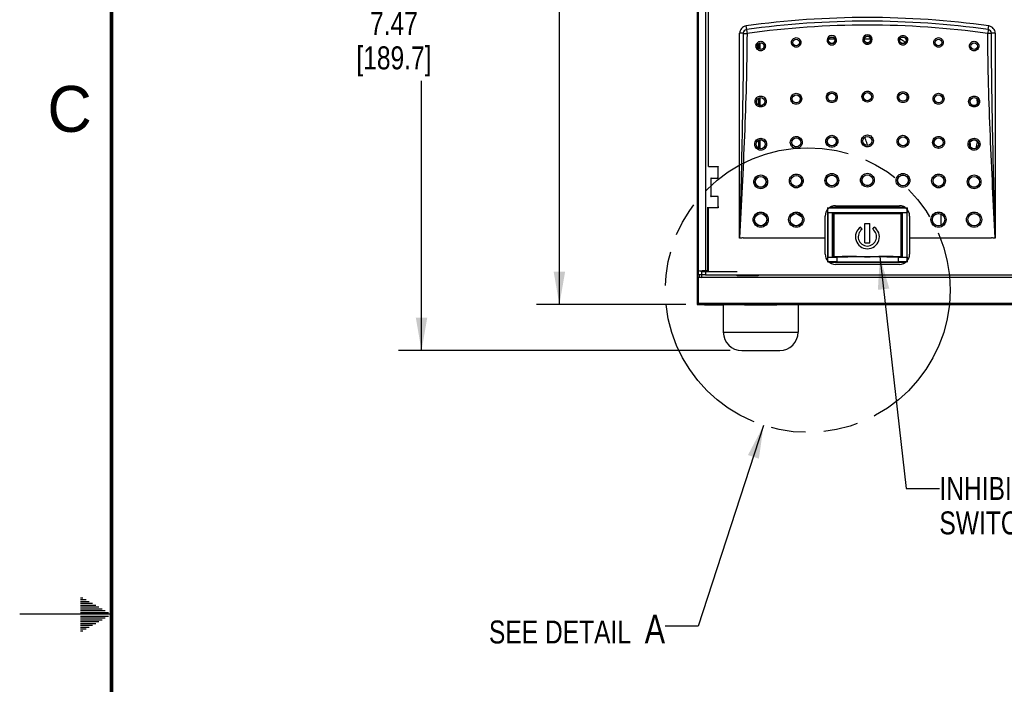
# Model space of a CAD drawing. Header units: inches. Extents: x 0 to 34, y 0 to 22.
# Tile 2 of 42: x 0 to 5.4, y 10.6 to 14.2. Entities that reach past the tile are written whole.
import ezdxf

# ---------------------------------------------------------------- set-up
doc = ezdxf.new("R2010")
doc.units = ezdxf.units.IN
doc.header["$LTSCALE"] = 1.87
doc.header["$MEASUREMENT"] = 0
doc.linetypes.add('PHANTOM', pattern=[0.8, 0.45, -0.05, 0.1, -0.05, 0.1, -0.05])
doc.layers.get('0').update_dxf_attribs({"linetype": 'CONTINUOUS'})
for name, color, linetype in [('02___PRT_ALL_AXES', 7, 'CONTINUOUS'), ('3_ALL_AXES', 7, 'CONTINUOUS'), ('DEFAULT_3', 7, 'PHANTOM'), ('DETAIL', 7, 'CONTINUOUS'), ('DIMENSIONS', 7, 'CONTINUOUS'), ('SURFACES', 7, 'CONTINUOUS')]:
    doc.layers.add(name, color=color, linetype=linetype)
doc.styles.get("Standard").update_dxf_attribs({"font": 'txt', "width": 0.8})
doc.styles.add('TEXTSTYLE_2', font='txt')
doc.dimstyles.new('DIMSTYLE_2', dxfattribs={"dimtxt": 0.125, "dimasz": 0.18, "dimexe": 0.125, "dimexo": 0.0625, "dimgap": 0.0625, "dimtad": 0, "dimtih": 1, "dimtoh": 1, "dimlfac": 2, "dimzin": 4, "dimdsep": 46, "dimtxsty": 'STANDARD', "dimblk": '_FILLED', "dimblk1": '_FILLED', "dimblk2": '_FILLED', "dimcen": 0.09, "dimazin": 1, "dimtfac": 1, "dimtofl": 0, "dimtmove": 0, "dimatfit": 3, "dimldrblk": '_FILLED', "dimfxl": 1, "dimtolj": 1, "dimtzin": 4, "dimarcsym": 0})
doc.dimstyles.get("Standard").update_dxf_attribs({"dimtxt": 0.125, "dimasz": 0.18, "dimexe": 0.125, "dimexo": 0.0625, "dimgap": 0.09, "dimtad": 0, "dimtih": 1, "dimtoh": 1, "dimzin": 4, "dimdsep": 46, "dimtxsty": 'STANDARD', "dimblk": '_FILLED', "dimblk1": '_FILLED', "dimblk2": '_FILLED', "dimcen": 0.09, "dimazin": 1, "dimtol": 1, "dimtp": 0.02, "dimtm": 0.02, "dimtfac": 1, "dimtofl": 0, "dimtmove": 0, "dimatfit": 3, "dimldrblk": '_FILLED', "dimfxl": 1, "dimtolj": 1, "dimtzin": 4, "dimarcsym": 0})

# ---------------------------------------------------------------- blocks, each defined once
blk = doc.blocks.new('_FILLED')
at = {"color": 0, "linetype": 'BYBLOCK'}
blk.add_solid([(0, 0), (-1, 0.174), (-1, -0.174)], dxfattribs=at)
blk = doc.blocks.new('*D2')
at = {"layer": 'DIMENSIONS', "color": 2, "linetype": 'CONTINUOUS'}
for p, q in [((3.6235, 16.169), (2.811, 16.169)), ((2.936, 16.169), (2.936, 14.7637)), ((2.936, 12.6845), (2.936, 14.3262)), ((3.6235, 12.6845), (2.811, 12.6845))]:
    blk.add_line(p, q, dxfattribs=at)
at = {"layer": 'DIMENSIONS', "color": 2, "linetype": 'CONTINUOUS', "xscale": 0.18, "yscale": 0.18, "zscale": 0.18}
for p, rotation in [((2.936, 16.169), 90), ((2.936, 12.6845), 270)]:
    blk.add_blockref('_FILLED', p, dxfattribs=dict(at, rotation=rotation))
at = {"layer": 'DIMENSIONS', "color": 2, "linetype": 'CONTINUOUS', "insert": (2.886, 14.7012), "char_height": 0.125, "width": 0.5, "attachment_point": 2, "line_spacing_factor": 0.9}
blk.add_mtext('6.97\\P[177]', dxfattribs=at)
blk = doc.blocks.new('*D3')
at = {"layer": 'DIMENSIONS', "color": 2, "linetype": 'CONTINUOUS'}
for p, q in [((3.6235, 16.169), (2.061, 16.169)), ((2.186, 16.169), (2.186, 14.3399)), ((2.186, 12.4343), (2.186, 13.9024)), ((3.8653, 12.4343), (2.061, 12.4343))]:
    blk.add_line(p, q, dxfattribs=at)
at = {"layer": 'DIMENSIONS', "color": 2, "linetype": 'CONTINUOUS', "xscale": 0.18, "yscale": 0.18, "zscale": 0.18}
for p, rotation in [((2.186, 16.169), 90), ((2.186, 12.4343), 270)]:
    blk.add_blockref('_FILLED', p, dxfattribs=dict(at, rotation=rotation))
at = {"layer": 'DIMENSIONS', "color": 2, "linetype": 'CONTINUOUS', "insert": (2.036, 14.2774), "char_height": 0.125, "width": 0.7, "attachment_point": 2, "line_spacing_factor": 0.9}
blk.add_mtext('7.47\\P[189.7]', dxfattribs=at)

msp = doc.modelspace()

# ---------------------------------------------------------------- linework, layer by layer
at = {"color": 7, "linetype": 'CONTINUOUS'}
for p, q in [((3.68605, 16.00878), (3.68605, 12.84496)), ((3.69151, 16.00696), (3.69151, 12.84678)), ((3.7315, 16.00662), (3.7315, 12.84712)), ((3.74743, 13.43543), (3.74743, 14.28367)), ((3.95101, 14.2009), (3.95674, 14.15991)), ((5.26931, 14.18111), (5.27215, 14.2009)), ((3.91655, 13.04712), (3.91655, 14.16129)), ((3.93654, 14.16129), (3.91655, 14.16129)), ((5.26932, 14.18108), (5.26636, 14.15991)), ((5.30655, 14.16129), (5.28656, 14.16129)), ((5.30655, 14.16129), (5.30655, 13.04712)), ((4.0265, 14.1083), (4.0265, 14.07403)), ((4.40236, 14.13094), (4.43373, 14.13094)), ((4.59435, 14.13094), (4.62875, 14.13094)), ((4.0265, 13.81081), (4.0265, 13.76823)), ((4.0265, 13.58116), (4.0265, 13.53352)), ((3.74743, 13.43543), (3.80055, 13.43543)), ((3.80011, 13.435), (3.7539, 13.435)), ((3.80055, 13.43543), (3.80011, 13.435)), ((3.80011, 13.4281), (3.80011, 13.435)), ((3.80055, 13.37286), (3.80055, 13.43543)), ((3.76084, 13.37286), (3.7604, 13.3733)), ((3.76084, 13.27374), (3.76084, 13.37286)), ((3.76084, 13.37286), (3.80055, 13.37286)), ((3.80011, 13.3733), (3.79454, 13.3733)), ((3.80055, 13.37286), (3.80011, 13.3733)), ((3.75856, 13.27883), (3.7604, 13.2733)), ((3.7604, 13.2733), (3.76084, 13.27374)), ((3.80055, 13.27374), (3.76084, 13.27374)), ((3.80011, 13.2733), (3.79454, 13.2733)), ((3.80055, 13.27374), (3.80011, 13.2733)), ((3.80055, 13.21117), (3.80055, 13.27374)), ((3.74355, 12.86843), (3.74355, 13.21505)), ((3.74743, 12.86455), (3.74743, 13.21117)), ((3.80055, 13.21117), (3.74743, 13.21117)), ((3.80011, 13.2116), (3.7539, 13.2116)), ((3.80011, 13.2185), (3.80011, 13.2116)), ((3.80055, 13.21117), (3.80011, 13.2116)), ((4.25298, 13.16278), (4.2251, 13.17945)), ((4.25268, 13.16329), (4.22566, 13.17945)), ((4.39587, 13.21148), (4.3948, 13.21255)), ((4.3948, 13.20166), (4.3948, 12.92458)), ((4.39587, 13.18555), (4.39587, 13.21148)), ((4.39587, 13.21148), (4.82723, 13.21148)), ((4.39587, 13.18555), (4.82723, 13.18555)), ((4.81677, 13.21255), (4.40633, 13.21255)), ((4.4218, 13.18555), (4.42446, 13.18289)), ((4.42446, 13.18289), (4.42446, 13.14221)), ((4.49655, 13.18289), (4.42446, 13.18289)), ((4.4378, 13.22236), (4.4378, 13.2226)), ((4.4378, 13.2226), (4.7853, 13.2226)), ((4.49655, 13.18289), (4.49885, 13.18327)), ((4.49655, 13.18289), (4.49655, 13.17977)), ((4.57424, 13.18327), (4.49885, 13.18327)), ((4.51143, 13.17977), (4.51236, 13.17993)), ((4.51234, 13.18278), (4.51232, 13.18327)), ((4.51234, 13.18278), (4.56075, 13.18278)), ((4.51236, 13.17993), (4.56073, 13.17993)), ((4.56073, 13.17993), (4.56167, 13.17977)), ((4.56075, 13.18278), (4.56078, 13.18327)), ((4.57655, 13.18289), (4.57424, 13.18327)), ((4.57655, 13.18289), (4.57655, 13.17977)), ((4.59559, 13.18289), (4.57655, 13.18289)), ((4.59559, 13.18289), (4.59655, 13.18385)), ((4.59559, 13.18289), (4.59559, 13.17977)), ((4.59655, 13.18385), (4.59655, 13.17977)), ((4.59655, 13.18385), (4.62655, 13.18385)), ((4.62751, 13.18289), (4.62655, 13.18385)), ((4.62655, 13.17977), (4.62655, 13.18385)), ((4.62751, 13.18289), (4.62751, 13.17977)), ((4.64655, 13.18289), (4.62751, 13.18289)), ((4.64655, 13.18289), (4.64885, 13.18327)), ((4.64655, 13.18289), (4.64655, 13.17977)), ((4.72424, 13.18327), (4.64885, 13.18327)), ((4.66143, 13.17977), (4.66236, 13.17993)), ((4.66234, 13.18278), (4.66232, 13.18327)), ((4.66234, 13.18278), (4.71075, 13.18278)), ((4.66236, 13.17993), (4.71073, 13.17993)), ((4.71073, 13.17993), (4.71167, 13.17977)), ((4.71075, 13.18278), (4.71078, 13.18327)), ((4.72655, 13.18289), (4.72424, 13.18327)), ((4.72655, 13.18289), (4.72655, 13.17977)), ((4.79864, 13.18289), (4.72655, 13.18289)), ((4.7853, 13.22236), (4.7853, 13.2226)), ((4.79864, 13.18289), (4.8013, 13.18555)), ((4.79864, 13.14221), (4.79864, 13.18289)), ((4.82723, 13.21148), (4.8283, 13.21255)), ((4.82723, 13.21148), (4.82723, 13.18555)), ((4.8283, 12.92458), (4.8283, 13.20166)), ((4.3818, 13.04712), (4.38181, 13.16662)), ((4.38206, 13.16662), (4.38181, 13.16662)), ((4.42446, 13.14221), (4.42228, 13.14003)), ((4.42228, 13.14003), (4.42581, 13.14006)), ((4.42228, 12.98907), (4.42228, 13.14003)), ((4.42446, 13.14221), (4.42796, 13.14221)), ((4.42796, 13.14221), (4.42581, 13.14006)), ((4.42581, 12.98903), (4.42581, 13.14006)), ((4.42796, 12.98689), (4.42796, 13.14221)), ((4.5978, 13.12605), (4.6253, 13.12605)), ((4.5978, 13.02155), (4.5978, 13.12605)), ((4.6253, 13.02155), (4.6253, 13.12605)), ((4.79514, 13.14221), (4.79728, 13.14006)), ((4.79514, 13.14221), (4.79514, 12.98689)), ((4.79864, 13.14221), (4.79514, 13.14221)), ((4.79728, 13.14006), (4.79728, 12.98903)), ((4.79728, 13.14006), (4.80081, 13.14003)), ((4.79864, 13.14221), (4.80081, 13.14003)), ((4.80081, 13.14003), (4.80081, 12.98907)), ((4.84104, 13.16662), (4.84129, 13.16662)), ((4.84129, 13.16662), (4.8413, 13.04712)), ((4.58287, 13.09451), (4.57427, 13.1068)), ((4.64023, 13.09451), (4.64883, 13.1068)), ((3.93655, 13.04781), (3.93655, 13.04712)), ((4.3818, 13.04712), (3.93655, 13.04712)), ((4.3818, 12.95962), (4.3818, 13.04712)), ((4.5978, 13.02155), (4.6253, 13.02155)), ((4.8413, 13.04712), (4.8413, 12.95962)), ((5.28655, 13.04712), (4.8413, 13.04712)), ((5.28655, 13.04781), (5.28655, 13.04712)), ((4.42446, 12.98689), (4.42228, 12.98907)), ((4.42581, 12.98903), (4.42228, 12.98907)), ((4.42446, 12.98689), (4.42446, 12.94621)), ((4.42446, 12.98689), (4.42796, 12.98689)), ((4.42796, 12.98689), (4.42581, 12.98903)), ((4.79514, 12.98689), (4.79728, 12.98903)), ((4.79864, 12.98689), (4.79514, 12.98689)), ((4.80081, 12.98907), (4.79728, 12.98903)), ((4.79864, 12.98689), (4.80081, 12.98907)), ((4.79864, 12.94621), (4.79864, 12.98689)), ((4.38206, 12.95962), (4.3818, 12.95962)), ((4.39587, 12.91762), (4.3948, 12.91655)), ((4.39587, 12.91762), (4.39587, 12.94355)), ((4.39587, 12.94355), (4.4448, 12.94355)), ((4.4448, 12.91762), (4.39587, 12.91762)), ((4.40284, 12.91655), (4.82026, 12.91655)), ((4.42446, 12.94621), (4.4218, 12.94355)), ((4.42446, 12.94621), (4.47155, 12.94621)), ((4.4448, 12.94355), (4.4448, 12.91762)), ((4.47155, 12.94621), (4.47155, 12.94734)), ((4.47155, 12.94621), (4.47385, 12.94583)), ((4.54924, 12.94583), (4.47385, 12.94583)), ((4.48736, 12.94718), (4.48643, 12.94734)), ((4.53573, 12.94718), (4.48736, 12.94718)), ((4.53667, 12.94734), (4.53573, 12.94718)), ((4.55155, 12.94621), (4.54924, 12.94583)), ((4.55155, 12.94621), (4.55155, 12.94734)), ((4.55155, 12.94621), (4.59559, 12.94621)), ((4.59559, 12.94621), (4.59559, 12.94734)), ((4.59559, 12.94621), (4.59655, 12.94525)), ((4.59655, 12.94734), (4.59655, 12.94525)), ((4.59655, 12.94525), (4.62655, 12.94525)), ((4.62655, 12.94525), (4.62655, 12.94734)), ((4.62751, 12.94621), (4.62655, 12.94525)), ((4.62751, 12.94621), (4.62751, 12.94734)), ((4.62751, 12.94621), (4.67155, 12.94621)), ((4.67155, 12.94621), (4.67155, 12.94734)), ((4.67155, 12.94621), (4.67385, 12.94583)), ((4.74924, 12.94583), (4.67385, 12.94583)), ((4.68736, 12.94718), (4.68643, 12.94734)), ((4.73573, 12.94718), (4.68736, 12.94718)), ((4.73667, 12.94734), (4.73573, 12.94718)), ((4.75155, 12.94621), (4.74924, 12.94583)), ((4.75155, 12.94621), (4.75155, 12.94734)), ((4.75155, 12.94621), (4.79864, 12.94621)), ((4.7783, 12.94355), (4.7783, 12.91762)), ((4.7783, 12.94355), (4.82723, 12.94355)), ((4.82723, 12.91762), (4.7783, 12.91762)), ((4.79864, 12.94621), (4.8013, 12.94355)), ((4.82723, 12.94355), (4.82723, 12.91762)), ((4.82723, 12.91762), (4.8283, 12.91655)), ((4.84104, 12.95962), (4.8413, 12.95962)), ((3.71073, 12.86385), (3.69855, 12.86791)), ((3.69855, 12.86791), (3.71298, 12.86791)), ((3.71073, 12.8317), (3.71073, 12.86385)), ((3.9038, 12.86385), (3.71073, 12.86385)), ((3.71455, 12.86843), (3.71298, 12.86791)), ((3.74355, 12.86843), (3.71455, 12.86843)), ((3.74355, 12.86843), (3.74743, 12.86455)), ((3.74743, 12.86455), (3.9038, 12.86455)), ((4.4378, 12.90388), (4.4378, 12.90362)), ((4.7853, 12.90362), (4.4378, 12.90362)), ((4.7853, 12.90388), (4.7853, 12.90362)), ((3.69151, 12.84678), (3.68605, 12.84496)), ((3.6976, 12.84496), (3.68605, 12.84496)), ((3.68605, 12.83373), (3.68605, 12.68455)), ((3.69253, 12.83157), (3.68605, 12.83373)), ((3.69855, 12.83373), (3.68605, 12.83373)), ((8.73957, 12.83157), (3.69253, 12.83157)), ((3.6976, 12.84496), (3.69855, 12.84512)), ((3.69855, 12.83373), (3.69855, 12.84512)), ((3.69855, 12.83373), (3.71073, 12.8317)), ((8.72136, 12.8317), (3.71073, 12.8317)), ((3.7315, 12.84712), (8.7006, 12.84712)), ((3.9038, 12.84205), (3.9038, 12.84699)), ((3.9038, 12.84362), (3.91189, 12.84524)), ((4.017, 12.84205), (3.9038, 12.84205)), ((3.91055, 12.84699), (3.92027, 12.84537)), ((3.91189, 12.84524), (4.00821, 12.84524)), ((3.92027, 12.84537), (4.00083, 12.84537)), ((4.00083, 12.84537), (4.01055, 12.84699)), ((4.01543, 12.84379), (4.00821, 12.84524)), ((4.01543, 12.84699), (4.01543, 12.84362)), ((4.01543, 12.84362), (4.017, 12.84205)), ((4.017, 12.84699), (4.017, 12.84205)), ((3.69193, 12.69043), (3.68605, 12.68455)), ((3.68605, 12.68455), (8.74605, 12.68455)), ((8.74017, 12.69043), (3.69193, 12.69043))]:
    msp.add_line(p, q, dxfattribs=at)
at = {"color": 3, "linetype": 'CONTINUOUS'}
for p, q in [((4.02055, 14.07684), (4.02055, 14.10558)), ((4.02055, 13.77028), (4.02055, 13.80848)), ((4.02055, 13.53551), (4.02055, 13.57923)), ((5.01205, 13.11669), (5.01205, 13.17705)), ((3.68605, 12.84496), (3.68605, 12.83373)), ((3.82705, 12.68432), (3.82705, 12.68455)), ((3.94264, 12.68432), (3.82705, 12.68432)), ((8.31264, 12.68432), (4.11946, 12.68432))]:
    msp.add_line(p, q, dxfattribs=at)
at = {"color": 7, "linetype": 'CONTINUOUS', "true_color": 0x262626}
for p, q in [((4.81658, 14.11307), (4.81589, 14.1135)), ((5.16961, 13.56674), (5.16994, 13.55747)), ((5.16994, 13.55747), (5.17002, 13.55527)), ((5.17002, 13.55527), (5.17034, 13.54656)), ((5.20926, 13.56986), (5.21009, 13.57361))]:
    msp.add_line(p, q, dxfattribs=at)
at = {"color": 7, "linetype": 'CONTINUOUS', "true_color": 0x00e600}
for p, q in [((5.20779, 13.80146), (5.20742, 13.8047)), ((5.20791, 13.80047), (5.20779, 13.80146)), ((5.20986, 13.78348), (5.20791, 13.80047)), ((5.21045, 13.77831), (5.20986, 13.78348))]:
    msp.add_line(p, q, dxfattribs=at)
at = {"color": 2, "linetype": 'CONTINUOUS'}
for p, q in [((0.33028, 11.09), (0.34412, 11.09)), ((0.33028, 11.08), (0.36144, 11.08)), ((0.33028, 11.07), (0.37876, 11.07)), ((0.33028, 11.06), (0.39608, 11.06)), ((0.33028, 11.05), (0.4134, 11.05)), ((0.33028, 11.04), (0.43072, 11.04)), ((0.5, 11), (0, 11)), ((0.33028, 11.03), (0.44804, 11.03)), ((0.33028, 11.02), (0.46536, 11.02)), ((0.33028, 11.01), (0.48268, 11.01)), ((0.33028, 10.99), (0.48268, 10.99)), ((0.33028, 10.98), (0.46536, 10.98)), ((0.33028, 10.97), (0.44804, 10.97)), ((0.33028, 10.96), (0.43072, 10.96)), ((0.33028, 10.95), (0.4134, 10.95)), ((0.33028, 10.94), (0.39608, 10.94)), ((0.33028, 10.93), (0.37876, 10.93)), ((0.33028, 10.92), (0.36144, 10.92)), ((0.33028, 10.91), (0.34412, 10.91))]:
    msp.add_line(p, q, dxfattribs=at)
at = {"color": 7, "linetype": 'CONTINUOUS', "const_width": 0.02}
msp.add_lwpolyline([(0.50002, 21.5), (0.50002, 0.5)], dxfattribs=at)
at = {"color": 7, "linetype": 'CONTINUOUS'}
for centre, radius in [((4.41805, 14.1229), 0.01824), ((4.41805, 14.12288), 0.01785), ((4.61155, 14.12683), 0.01785), ((4.80505, 14.1229), 0.01824), ((4.80505, 14.12288), 0.01785), ((4.03105, 14.09123), 0.01825), ((4.03105, 14.09122), 0.01786), ((4.22455, 14.11105), 0.01824), ((4.22455, 14.11103), 0.01786), ((4.99855, 14.11105), 0.01824), ((4.99855, 14.11103), 0.01786), ((5.19205, 14.09123), 0.01825), ((5.19204, 14.09122), 0.01786), ((4.22455, 13.80432), 0.02227), ((4.22455, 13.80431), 0.02188), ((4.41805, 13.81322), 0.02227), ((4.41805, 13.81321), 0.02188), ((4.61155, 13.81619), 0.02227), ((4.61155, 13.81618), 0.02188), ((4.80505, 13.81322), 0.02227), ((4.80505, 13.81321), 0.02188), ((4.99855, 13.80432), 0.02227), ((4.99855, 13.80431), 0.02188), ((4.03105, 13.78945), 0.02227), ((4.03105, 13.78945), 0.02188), ((5.19205, 13.78945), 0.02227), ((5.19205, 13.78945), 0.02188), ((4.03105, 13.55736), 0.02493), ((4.03105, 13.55735), 0.02454), ((4.22455, 13.56723), 0.02493), ((4.22455, 13.56722), 0.02454), ((4.41805, 13.57314), 0.02493), ((4.41805, 13.57314), 0.02454), ((4.61155, 13.57511), 0.02493), ((4.61155, 13.57511), 0.02454), ((4.80505, 13.57314), 0.02493), ((4.80505, 13.57314), 0.02454), ((4.99855, 13.56723), 0.02493), ((4.99855, 13.56722), 0.02454), ((5.19205, 13.55736), 0.02493), ((5.19205, 13.55735), 0.02454), ((4.61155, 13.36148), 0.02997), ((4.03105, 13.35261), 0.02997), ((4.03105, 13.35262), 0.02928), ((4.22455, 13.35754), 0.02997), ((4.22455, 13.35755), 0.02928), ((4.41805, 13.36049), 0.02997), ((4.41805, 13.36049), 0.02923), ((4.61155, 13.36148), 0.02923), ((4.80505, 13.36049), 0.02997), ((4.80505, 13.36049), 0.02923), ((4.99855, 13.35754), 0.02997), ((4.99855, 13.35753), 0.02958), ((5.19205, 13.35261), 0.02997), ((5.19205, 13.3526), 0.02958), ((4.03105, 13.14687), 0.03382), ((4.03105, 13.14687), 0.03308), ((4.22455, 13.14687), 0.03382), ((4.22455, 13.14687), 0.03308), ((4.99855, 13.14687), 0.03382), ((4.99855, 13.14687), 0.03343), ((5.19205, 13.14687), 0.03382), ((5.19205, 13.14687), 0.03343)]:
    msp.add_circle(centre, radius, dxfattribs=at)
for centre, radius, start, end in [((4.61155, 9.47776), 4.76911, 82.04627, 97.95929), ((4.61155, 9.47776), 4.74912, 82.03889, 97.96129), ((4.61155, 9.48426), 4.72131, 82.02746, 97.97254), ((3.95655, 14.16129), 0.02001, 97.96129, 180.00041), ((4.41803, 14.12337), 0.02574, 0.04808, 179.94824), ((4.61155, 14.12731), 0.02574, 0.04957, 179.95043), ((4.61155, 14.12684), 0.01824, 0.09133, 179.90867), ((5.26655, 14.16129), 0.02001, 359.99974, 82.07985), ((4.41803, 14.12336), 0.02574, 179.92354, 0.07278), ((4.61155, 14.1273), 0.02574, 179.92468, 0.07532), ((4.61155, 14.12684), 0.01824, 179.91353, 0.08647), ((4.80506, 14.12336), 0.02574, 179.92675, 0.07693), ((4.4378, 13.16661), 0.05599, 89.99926, 179.99226), ((4.7853, 13.16661), 0.05599, 0.00774, 90.00074), ((4.61155, 13.05355), 0.065, 125, 55), ((4.61155, 13.05355), 0.05, 125, 55), ((4.4378, 12.95962), 0.056, 180, 270), ((4.7853, 12.95962), 0.056, 270, 360)]:
    msp.add_arc(centre, radius, start, end, dxfattribs=at)
at = {"color": 7, "linetype": 'CONTINUOUS', "true_color": 0x262626}
for centre, radius, start, end in [((4.61344, 14.06825), 0.18778, 164.84533, 167.0102), ((4.60577, 14.07035), 0.17983, 161.57801, 164.85125), ((4.51808, 13.63235), 0.56586, 61.24561, 61.44383), ((4.52274, 13.64066), 0.55634, 58.20179, 61.2538), ((4.52833, 13.64983), 0.54559, 57.83236, 58.10774), ((3.89753, 13.31156), 0.75522, 20.93886, 22.05383), ((3.95486, 13.33325), 0.69393, 18.28174, 20.95751), ((8.94437, 12.73666), 3.82692, 167.67269, 167.95777), ((9.23489, 12.67321), 4.12428, 167.44328, 167.67326)]:
    msp.add_arc(centre, radius, start, end, dxfattribs=at)
at = {"color": 3, "linetype": 'CONTINUOUS'}
msp.add_arc((3.72605, 12.72432), 0.04, 268.24384, 270, dxfattribs=at)
at = {"color": 7, "linetype": 'CONTINUOUS'}
for centre, major_axis, ratio, start_param, end_param in [((4.40909, 13.06455), (0, 0.76679), 0.0174551, 1.412333, 1.7292596), ((4.41519, 13.06455), (0, 0.76679), 0.0087269, -1.7292596, -1.412333), ((4.51223, 13.18243), (-0.00013, 0.0025), 0.0527187, -3.1356161, -1.4339201), ((4.56087, 13.18243), (0.00013, 0.0025), 0.0527187, 1.4339201, 3.1356161), ((4.66223, 13.18243), (-0.00013, 0.0025), 0.0527187, -3.1356161, -1.4339201), ((4.71087, 13.18243), (0.00013, 0.0025), 0.0527187, 1.4339201, 3.1356161), ((4.80791, 13.06455), (0, 0.76679), 0.0087269, 1.412333, 1.7292596), ((4.81401, 13.06455), (0, 0.76679), 0.0174551, -1.7292596, -1.412333), ((4.61155, 12.94024), (0.41472, 0), 0.0087269, 1.157013, 1.9845797), ((4.61155, 12.92425), (0.41472, 0), 0.0174551, -1.9845797, -1.157013), ((4.48723, 12.94468), (0.00013, 0.0025), 0.0527187, -1.090664, -0.0059765), ((4.53587, 12.94468), (-0.00013, 0.0025), 0.0527187, 0.0059765, 1.0906662), ((4.68723, 12.94468), (0.00013, 0.0025), 0.0527187, -1.090664, -0.0059765), ((4.73587, 12.94468), (-0.00013, 0.0025), 0.0527187, 0.0059765, 1.0906662), ((3.7315, 12.84677), (0.04, 0), 0.0087269, 1.5707963, 3.1154127), ((3.68081, 12.83205), (0, 0.44762), 0.0261859, -1.8927109, -1.5718686)]:
    msp.add_ellipse(centre, major_axis=major_axis, ratio=ratio, start_param=start_param, end_param=end_param, dxfattribs=at)
for points, knots in [([(3.95117, 14.20095), (3.94189, 14.19965), (3.92363, 14.19006), (3.91655, 14.17066), (3.91655, 14.16129)], [0, 0, 0, 0, 0.5000534, 1, 1, 1, 1]), ([(5.30655, 14.16129), (5.30655, 14.17073), (5.29932, 14.19032), (5.28084, 14.1998), (5.27148, 14.20111)], [0, 0, 0, 0, 0.4997454, 1, 1, 1, 1]), ([(3.93654, 14.16129), (3.9363, 13.97559), (3.93042, 13.60415), (3.9212, 13.23282), (3.91655, 13.04712)], [0, 0, 0, 0, 0.4999223, 1, 1, 1, 1]), ([(3.95671, 14.15993), (3.95618, 13.97445), (3.94431, 13.60332), (3.92585, 13.2326), (3.91655, 13.04712)], [0, 0, 0, 0, 0.4996896, 1, 1, 1, 1]), ([(3.93657, 14.16129), (3.93848, 14.16048), (3.94543, 14.16034), (3.95208, 14.15958), (3.95674, 14.15991)], [0, 0, 0, 0, 0.3081888, 1, 1, 1, 1]), ([(4.77932, 14.12339), (4.77933, 14.12995), (4.7849, 14.14362), (4.80507, 14.15186), (4.82524, 14.14362), (4.8308, 14.12995), (4.83081, 14.12339)], [0, 0, 0, 0, 0.249909, 0.500102, 0.750283, 1, 1, 1, 1]), ([(5.28656, 14.16129), (5.28463, 14.1605), (5.2777, 14.16032), (5.27102, 14.15958), (5.26636, 14.15991)], [0, 0, 0, 0, 0.308287, 1, 1, 1, 1]), ([(5.30655, 13.04712), (5.29725, 13.2326), (5.27878, 13.60332), (5.26692, 13.97445), (5.26639, 14.15993)], [0, 0, 0, 0, 0.5003102, 1, 1, 1, 1]), ([(5.30655, 13.04712), (5.3019, 13.23282), (5.29268, 13.60415), (5.2868, 13.97559), (5.28656, 14.16129)], [0, 0, 0, 0, 0.5000777, 1, 1, 1, 1]), ([(4.05675, 14.09173), (4.05675, 14.08516), (4.05119, 14.07146), (4.03099, 14.06319), (4.0108, 14.07147), (4.00524, 14.08517), (4.00525, 14.09174)], [0, 0, 0, 0, 0.249883, 0.5000627, 0.750273, 1, 1, 1, 1]), ([(4.00525, 14.09174), (4.00526, 14.0983), (4.01083, 14.11197), (4.03101, 14.12021), (4.05117, 14.11196), (4.05674, 14.09829), (4.05675, 14.09173)], [0, 0, 0, 0, 0.2498688, 0.5000601, 0.7502787, 1, 1, 1, 1]), ([(4.25026, 14.11154), (4.25027, 14.10497), (4.24471, 14.09127), (4.22451, 14.08301), (4.20432, 14.09128), (4.19876, 14.10498), (4.19877, 14.11155)], [0, 0, 0, 0, 0.2498942, 0.5000703, 0.7502701, 1, 1, 1, 1]), ([(4.19877, 14.11155), (4.19878, 14.11811), (4.20435, 14.13178), (4.22452, 14.14002), (4.24469, 14.13177), (4.25025, 14.1181), (4.25026, 14.11154)], [0, 0, 0, 0, 0.2498838, 0.5000712, 0.7502791, 1, 1, 1, 1]), ([(5.02433, 14.11155), (5.02433, 14.10498), (5.01877, 14.09127), (4.99857, 14.08301), (4.97838, 14.09128), (4.97283, 14.10498), (4.97284, 14.11154)], [0, 0, 0, 0, 0.2499032, 0.5000924, 0.7502566, 1, 1, 1, 1]), ([(4.97284, 14.11154), (4.97284, 14.11811), (4.97842, 14.13178), (4.99859, 14.14002), (5.01875, 14.13177), (5.02432, 14.1181), (5.02433, 14.11155)], [0, 0, 0, 0, 0.2499086, 0.5001045, 0.7502796, 1, 1, 1, 1]), ([(5.21785, 14.09174), (5.21785, 14.08517), (5.21229, 14.07146), (5.19209, 14.06319), (5.1719, 14.07146), (5.16634, 14.08516), (5.16635, 14.09173)], [0, 0, 0, 0, 0.249896, 0.5000887, 0.7502518, 1, 1, 1, 1]), ([(5.16635, 14.09173), (5.16636, 14.09829), (5.17194, 14.11197), (5.19211, 14.12021), (5.21227, 14.11196), (5.21784, 14.0983), (5.21785, 14.09174)], [0, 0, 0, 0, 0.2499048, 0.500104, 0.7502781, 1, 1, 1, 1]), ([(4.00125, 13.78982), (4.00126, 13.79741), (4.0077, 13.81322), (4.03102, 13.82275), (4.05435, 13.81322), (4.06079, 13.7974), (4.06079, 13.78981)], [0, 0, 0, 0, 0.2499154, 0.4999921, 0.7501178, 1, 1, 1, 1]), ([(4.19476, 13.80468), (4.19477, 13.81227), (4.20121, 13.82808), (4.22453, 13.83761), (4.24785, 13.82807), (4.25429, 13.81226), (4.2543, 13.80468)], [0, 0, 0, 0, 0.2499294, 0.5000104, 0.7501251, 1, 1, 1, 1]), ([(4.38827, 13.81358), (4.38828, 13.82117), (4.39472, 13.83698), (4.41804, 13.84651), (4.44136, 13.83697), (4.4478, 13.82116), (4.44781, 13.81358)], [0, 0, 0, 0, 0.2499414, 0.5000289, 0.7501332, 1, 1, 1, 1]), ([(4.58178, 13.81654), (4.58179, 13.82413), (4.58823, 13.83994), (4.61155, 13.84947), (4.63487, 13.83994), (4.64131, 13.82413), (4.64132, 13.81654)], [0, 0, 0, 0, 0.2499543, 0.5000541, 0.7501507, 1, 1, 1, 1]), ([(4.77529, 13.81358), (4.7753, 13.82117), (4.78174, 13.83698), (4.80506, 13.84651), (4.82838, 13.83697), (4.83482, 13.82116), (4.83482, 13.81358)], [0, 0, 0, 0, 0.2499628, 0.5000653, 0.7501528, 1, 1, 1, 1]), ([(4.9688, 13.80468), (4.9688, 13.81227), (4.97525, 13.82808), (4.99857, 13.83761), (5.02189, 13.82808), (5.02833, 13.81227), (5.02833, 13.80468)], [0, 0, 0, 0, 0.249971, 0.5000827, 0.7501629, 1, 1, 1, 1]), ([(5.1623, 13.78981), (5.16231, 13.79741), (5.16875, 13.81322), (5.19208, 13.82275), (5.2154, 13.81322), (5.22184, 13.79741), (5.22184, 13.78982)], [0, 0, 0, 0, 0.249978, 0.5000995, 0.7501748, 1, 1, 1, 1]), ([(4.06079, 13.78981), (4.0608, 13.78222), (4.05437, 13.76638), (4.03102, 13.75683), (4.00768, 13.76638), (4.00125, 13.78222), (4.00125, 13.78982)], [0, 0, 0, 0, 0.2499282, 0.4999993, 0.7501173, 1, 1, 1, 1]), ([(4.2543, 13.80468), (4.25431, 13.79708), (4.24788, 13.78124), (4.22453, 13.77169), (4.20119, 13.78125), (4.19476, 13.79708), (4.19476, 13.80468)], [0, 0, 0, 0, 0.2499393, 0.5000141, 0.7501221, 1, 1, 1, 1]), ([(4.44781, 13.81358), (4.44781, 13.80598), (4.44138, 13.79014), (4.41804, 13.78059), (4.39469, 13.79015), (4.38827, 13.80598), (4.38827, 13.81358)], [0, 0, 0, 0, 0.2499489, 0.5000291, 0.7501278, 1, 1, 1, 1]), ([(4.64132, 13.81654), (4.64132, 13.80894), (4.63489, 13.7931), (4.61154, 13.78355), (4.5882, 13.79311), (4.58178, 13.80895), (4.58178, 13.81654)], [0, 0, 0, 0, 0.2499579, 0.5000503, 0.7501396, 1, 1, 1, 1]), ([(4.83482, 13.81358), (4.83483, 13.80598), (4.8284, 13.79014), (4.80505, 13.78059), (4.78171, 13.79015), (4.77528, 13.80598), (4.77529, 13.81358)], [0, 0, 0, 0, 0.2499622, 0.5000591, 0.7501386, 1, 1, 1, 1]), ([(5.02833, 13.80468), (5.02834, 13.79708), (5.02191, 13.78124), (4.99856, 13.77169), (4.97522, 13.78124), (4.96879, 13.79708), (4.9688, 13.80468)], [0, 0, 0, 0, 0.249968, 0.500073, 0.7501462, 1, 1, 1, 1]), ([(5.22184, 13.78982), (5.22185, 13.78222), (5.21542, 13.76638), (5.19207, 13.75683), (5.16872, 13.76638), (5.1623, 13.78222), (5.1623, 13.78981)], [0, 0, 0, 0, 0.2499723, 0.5000863, 0.7501552, 1, 1, 1, 1]), ([(4.38562, 13.57339), (4.38562, 13.58166), (4.39264, 13.59889), (4.41805, 13.60927), (4.44346, 13.59888), (4.45047, 13.58165), (4.45047, 13.57339)], [0, 0, 0, 0, 0.2499794, 0.5000248, 0.750084, 1, 1, 1, 1]), ([(4.57912, 13.57536), (4.57912, 13.58363), (4.58614, 13.60086), (4.61155, 13.61124), (4.63696, 13.60085), (4.64397, 13.58362), (4.64398, 13.57536)], [0, 0, 0, 0, 0.2499906, 0.5000475, 0.7501003, 1, 1, 1, 1]), ([(4.77262, 13.57339), (4.77263, 13.58166), (4.77965, 13.59889), (4.80506, 13.60927), (4.83046, 13.59888), (4.83747, 13.58165), (4.83748, 13.57339)], [0, 0, 0, 0, 0.2499971, 0.5000563, 0.7501004, 1, 1, 1, 1]), ([(4.06347, 13.55761), (4.06347, 13.54933), (4.05646, 13.53208), (4.03103, 13.52168), (4.00561, 13.53208), (3.9986, 13.54933), (3.99861, 13.55761)], [0, 0, 0, 0, 0.2499688, 0.4999992, 0.7500684, 1, 1, 1, 1]), ([(3.99861, 13.55761), (3.99861, 13.56588), (4.00563, 13.58311), (4.03104, 13.59349), (4.05645, 13.5831), (4.06346, 13.56588), (4.06347, 13.55761)], [0, 0, 0, 0, 0.2499595, 0.4999914, 0.7500687, 1, 1, 1, 1]), ([(4.19211, 13.56747), (4.19212, 13.57574), (4.19913, 13.59297), (4.22454, 13.60336), (4.24995, 13.59297), (4.25696, 13.57574), (4.25697, 13.56747)], [0, 0, 0, 0, 0.2499701, 0.5000083, 0.7500762, 1, 1, 1, 1]), ([(4.25697, 13.56747), (4.25697, 13.55919), (4.24997, 13.54194), (4.22454, 13.53155), (4.19911, 13.54195), (4.19211, 13.5592), (4.19211, 13.56747)], [0, 0, 0, 0, 0.2499772, 0.5000124, 0.7500738, 1, 1, 1, 1]), ([(4.45047, 13.57339), (4.45048, 13.56511), (4.44347, 13.54786), (4.41804, 13.53746), (4.39262, 13.54786), (4.38561, 13.56511), (4.38562, 13.57339)], [0, 0, 0, 0, 0.2499849, 0.5000253, 0.7500795, 1, 1, 1, 1]), ([(4.64398, 13.57536), (4.64398, 13.56708), (4.63697, 13.54983), (4.61154, 13.53943), (4.58612, 13.54983), (4.57912, 13.56708), (4.57912, 13.57536)], [0, 0, 0, 0, 0.2499935, 0.5000449, 0.7500923, 1, 1, 1, 1]), ([(4.83748, 13.57339), (4.83749, 13.56511), (4.83048, 13.54786), (4.80505, 13.53746), (4.77962, 13.54786), (4.77262, 13.56511), (4.77262, 13.57339)], [0, 0, 0, 0, 0.2499963, 0.5000504, 0.7500893, 1, 1, 1, 1]), ([(5.03099, 13.56747), (5.03099, 13.5592), (5.02398, 13.54194), (4.99855, 13.53155), (4.97313, 13.54195), (4.96612, 13.5592), (4.96613, 13.56747)], [0, 0, 0, 0, 0.2500018, 0.5000621, 0.7500953, 1, 1, 1, 1]), ([(4.96613, 13.56747), (4.96613, 13.57574), (4.97315, 13.59298), (4.99856, 13.60336), (5.02397, 13.59297), (5.03098, 13.57574), (5.03099, 13.56747)], [0, 0, 0, 0, 0.2500045, 0.5000714, 0.7501082, 1, 1, 1, 1]), ([(5.15963, 13.55761), (5.15964, 13.56588), (5.16665, 13.58311), (5.19207, 13.59349), (5.21747, 13.5831), (5.22448, 13.56588), (5.22449, 13.55761)], [0, 0, 0, 0, 0.2500116, 0.5000869, 0.7501171, 1, 1, 1, 1]), ([(5.22449, 13.55761), (5.22449, 13.54933), (5.21748, 13.53208), (5.19205, 13.52168), (5.16663, 13.53208), (5.15963, 13.54933), (5.15963, 13.55761)], [0, 0, 0, 0, 0.2500067, 0.5000738, 0.7501019, 1, 1, 1, 1]), ([(4.18708, 13.35768), (4.18707, 13.36724), (4.19519, 13.38715), (4.22455, 13.39915), (4.2539, 13.38715), (4.26201, 13.36724), (4.26201, 13.35768)], [0, 0, 0, 0, 0.2499908, 0.5000038, 0.7500402, 1, 1, 1, 1]), ([(4.38058, 13.36064), (4.38057, 13.3702), (4.38869, 13.39011), (4.41805, 13.40211), (4.44741, 13.39011), (4.45551, 13.3702), (4.45552, 13.36064)], [0, 0, 0, 0, 0.2499972, 0.5000159, 0.7500464, 1, 1, 1, 1]), ([(4.57408, 13.36162), (4.57408, 13.37118), (4.58219, 13.3911), (4.61155, 13.40309), (4.64091, 13.39109), (4.64902, 13.37118), (4.64902, 13.36162)], [0, 0, 0, 0, 0.2500069, 0.5000359, 0.7500631, 1, 1, 1, 1]), ([(4.76758, 13.36064), (4.76758, 13.3702), (4.7757, 13.39011), (4.80505, 13.40211), (4.83441, 13.39011), (4.84252, 13.3702), (4.84252, 13.36064)], [0, 0, 0, 0, 0.2500092, 0.5000377, 0.750057, 1, 1, 1, 1]), ([(4.96108, 13.35768), (4.96108, 13.36724), (4.9692, 13.38716), (4.99856, 13.39915), (5.02791, 13.38715), (5.03602, 13.36724), (5.03602, 13.35768)], [0, 0, 0, 0, 0.2500142, 0.5000482, 0.7500616, 1, 1, 1, 1]), ([(3.99358, 13.35276), (3.99357, 13.36232), (4.00169, 13.38223), (4.03104, 13.39423), (4.0604, 13.38222), (4.06851, 13.36231), (4.06851, 13.35276)], [0, 0, 0, 0, 0.2499838, 0.4999913, 0.7500342, 1, 1, 1, 1]), ([(4.06851, 13.35276), (4.06852, 13.34319), (4.06041, 13.32327), (4.03104, 13.31126), (4.00167, 13.32327), (3.99357, 13.3432), (3.99358, 13.35276)], [0, 0, 0, 0, 0.2499908, 0.5000008, 0.7500351, 1, 1, 1, 1]), ([(4.26201, 13.35768), (4.26203, 13.34812), (4.25391, 13.32819), (4.22454, 13.31619), (4.19518, 13.3282), (4.18707, 13.34812), (4.18708, 13.35768)], [0, 0, 0, 0, 0.249996, 0.5000091, 0.750039, 1, 1, 1, 1]), ([(4.45552, 13.36064), (4.45553, 13.35108), (4.44741, 13.33115), (4.41805, 13.31914), (4.38868, 13.33116), (4.38057, 13.35108), (4.38058, 13.36064)], [0, 0, 0, 0, 0.250001, 0.5000172, 0.750043, 1, 1, 1, 1]), ([(4.64902, 13.36162), (4.64903, 13.35206), (4.64091, 13.33214), (4.61154, 13.32013), (4.58218, 13.33214), (4.57408, 13.35206), (4.57408, 13.36162)], [0, 0, 0, 0, 0.2500087, 0.5000337, 0.7500571, 1, 1, 1, 1]), ([(4.84252, 13.36064), (4.84253, 13.35108), (4.83442, 13.33115), (4.80505, 13.31914), (4.77568, 13.33116), (4.76758, 13.35108), (4.76758, 13.36064)], [0, 0, 0, 0, 0.2500078, 0.5000318, 0.7500488, 1, 1, 1, 1]), ([(5.03602, 13.35768), (5.03603, 13.34812), (5.02792, 13.3282), (4.99855, 13.31619), (4.96918, 13.3282), (4.96108, 13.34812), (4.96108, 13.35768)], [0, 0, 0, 0, 0.2500109, 0.5000384, 0.7500518, 1, 1, 1, 1]), ([(5.15458, 13.35276), (5.15458, 13.36232), (5.1627, 13.38223), (5.19206, 13.39423), (5.22141, 13.38222), (5.22952, 13.36231), (5.22952, 13.35276)], [0, 0, 0, 0, 0.2500195, 0.5000593, 0.7500665, 1, 1, 1, 1]), ([(5.22952, 13.35276), (5.22953, 13.3432), (5.22142, 13.32327), (5.19205, 13.31126), (5.16268, 13.32327), (5.15458, 13.3432), (5.15458, 13.35276)], [0, 0, 0, 0, 0.250014, 0.5000454, 0.750055, 1, 1, 1, 1]), ([(3.98973, 13.14691), (3.98972, 13.15746), (3.99867, 13.17942), (4.03105, 13.19265), (4.06343, 13.17942), (4.07236, 13.15746), (4.07237, 13.14691)], [0, 0, 0, 0, 0.2500057, 0.5000057, 0.7500237, 1, 1, 1, 1]), ([(4.18323, 13.14691), (4.18322, 13.15746), (4.19217, 13.17942), (4.22455, 13.19265), (4.25693, 13.17942), (4.26586, 13.15745), (4.26587, 13.14691)], [0, 0, 0, 0, 0.2500085, 0.500012, 0.7500269, 1, 1, 1, 1]), ([(4.95723, 13.14691), (4.95722, 13.15746), (4.96618, 13.17942), (4.99855, 13.19265), (5.03093, 13.17941), (5.03987, 13.15745), (5.03987, 13.14691)], [0, 0, 0, 0, 0.2500179, 0.5000318, 0.7500354, 1, 1, 1, 1]), ([(5.15073, 13.14691), (5.15072, 13.15746), (5.15968, 13.17942), (5.19205, 13.19265), (5.22443, 13.17942), (5.23337, 13.15746), (5.23337, 13.14691)], [0, 0, 0, 0, 0.2500208, 0.5000374, 0.7500372, 1, 1, 1, 1]), ([(4.07237, 13.14691), (4.07238, 13.13637), (4.06343, 13.1144), (4.03105, 13.10116), (3.99866, 13.11441), (3.98973, 13.13637), (3.98973, 13.14691)], [0, 0, 0, 0, 0.2500103, 0.500018, 0.7500281, 1, 1, 1, 1]), ([(4.26587, 13.14691), (4.26588, 13.13637), (4.25693, 13.1144), (4.22455, 13.10116), (4.19216, 13.1144), (4.18323, 13.13637), (4.18323, 13.14691)], [0, 0, 0, 0, 0.2500116, 0.5000195, 0.750029, 1, 1, 1, 1]), ([(5.03987, 13.14691), (5.03988, 13.13637), (5.03093, 13.1144), (4.99855, 13.10116), (4.96616, 13.1144), (4.95723, 13.13637), (4.95723, 13.14691)], [0, 0, 0, 0, 0.2500142, 0.5000227, 0.750031, 1, 1, 1, 1]), ([(5.23337, 13.14691), (5.23338, 13.13637), (5.22443, 13.1144), (5.19205, 13.10116), (5.15966, 13.11441), (5.15073, 13.13637), (5.15073, 13.14691)], [0, 0, 0, 0, 0.2500147, 0.5000238, 0.7500315, 1, 1, 1, 1])]:
    msp.add_open_spline(points, degree=3, knots=knots, dxfattribs=at)
for points in [[(3.93655, 13.04781), (3.92996, 13.04678), (3.92322, 13.04712), (3.91655, 13.04712)], [(5.30655, 13.04712), (5.29988, 13.04715), (5.29314, 13.04675), (5.28655, 13.04781)]]:
    msp.add_open_spline(points, degree=3, dxfattribs=at)
at = {"layer": '02___PRT_ALL_AXES', "color": 3, "linetype": 'CONTINUOUS'}
msp.add_line((3.72605, 12.68432), (3.82705, 12.68432), dxfattribs=at)
at = {"layer": '3_ALL_AXES', "color": 7, "linetype": 'CONTINUOUS'}
for p, q in [((3.8278, 12.68432), (3.8278, 12.53432)), ((3.94264, 12.68432), (4.11946, 12.68432)), ((4.2343, 12.68432), (4.2343, 12.53432)), ((3.8278, 12.53432), (4.2343, 12.53432)), ((3.9278, 12.43432), (4.1343, 12.43432))]:
    msp.add_line(p, q, dxfattribs=at)
for centre, start, end in [((3.9278, 12.53432), 180, 270), ((4.1343, 12.53432), 270, 360)]:
    msp.add_arc(centre, 0.1, start, end, dxfattribs=at)
at = {"layer": 'DEFAULT_3', "color": 2, "linetype": 'PHANTOM'}
msp.add_circle((4.28713, 12.76396), 0.77469, dxfattribs=at)
at = {"layer": 'SURFACES', "color": 7, "linetype": 'CONTINUOUS'}
for p, q in [((4.42905, 13.17977), (4.42905, 12.94734)), ((4.42905, 13.17977), (4.79405, 13.17977)), ((4.79405, 13.17977), (4.79405, 12.94734)), ((4.42905, 12.94734), (4.79405, 12.94734))]:
    msp.add_line(p, q, dxfattribs=at)

# ---------------------------------------------------------------- texts
at = {"color": 2, "linetype": 'CONTINUOUS', "insert": (0.15083, 13.87462), "char_height": 0.25, "width": 0.25, "attachment_point": 1, "line_spacing_factor": 0.9, "style": 'TEXTSTYLE_2'}
msp.add_mtext('C', dxfattribs=at)
at = {"layer": 'DETAIL', "color": 2, "linetype": 'CONTINUOUS', "char_height": 0.125, "line_spacing_factor": 0.9}
for s, insert, width, attachment_point in [('INHIBIT\\PSWITCH', (5.00311, 11.74682), 0.7, 1), ('SEE DETAIL  \\H0.156;A', (3.51115, 10.99682), 1.3248, 3)]:
    msp.add_mtext(s, dxfattribs=dict(at, insert=insert, width=width, attachment_point=attachment_point))

# ---------------------------------------------------------------- dimensions: what is measured, and where the dimension line sits
at = {"layer": 'DIMENSIONS', "color": 2, "linetype": 'CONTINUOUS'}
for base, p2, picture, middle in [((2.18605, 12.43432), (3.9278, 12.43432), '*D3', (2.18605, 14.12114)), ((2.93605, 12.68455), (3.68605, 12.68455), '*D2', (2.93605, 14.54498))]:
    dim = msp.add_linear_dim(base=base, p1=(3.68605, 16.16905), p2=p2, angle=270, dimstyle='DIMSTYLE_2', dxfattribs=at)
    dim.commit()
    dim.dimension.update_dxf_attribs({"geometry": picture, "text_midpoint": middle, "dimtype": 160})

# ---------------------------------------------------------------- leaders
at = {"layer": 'DETAIL', "color": 2, "linetype": 'CONTINUOUS'}
for points in [[(4.67933, 12.94734), (4.82311, 11.68432), (5.00311, 11.68432)], [(4.04719, 12.02736), (3.69115, 10.93432), (3.51115, 10.93432)]]:
    msp.add_leader(points, dimstyle='STANDARD', override={"dimtad": 0}, dxfattribs=at)

doc.saveas('drawing.dxf')
